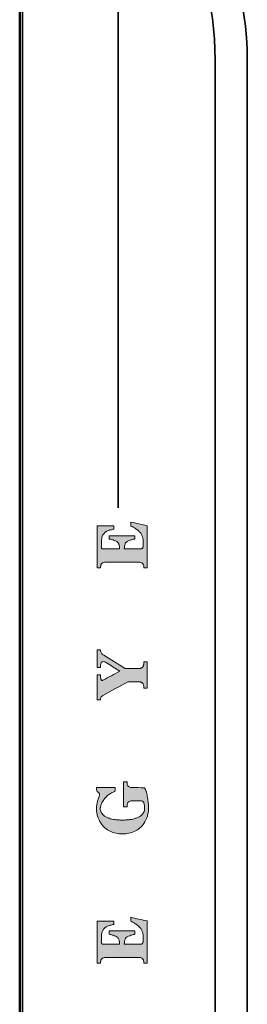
# Model space of a CAD drawing. Header units: inches. Extents: x 0 to 297, y 0 to 210.
# Tile 4 of 11: x 127 to 135, y 82 to 117. Entities that reach past the tile are written whole.
import ezdxf

# ---------------------------------------------------------------- set-up
doc = ezdxf.new("R2010")
doc.units = ezdxf.units.IN
doc.header["$MEASUREMENT"] = 0
doc.layers.add('图层 1', color=7, linetype='Continuous')

# ---------------------------------------------------------------- blocks, each defined once
blk = doc.blocks.new('block 3')
at = {"layer": '图层 1', "true_color": 0xc91f1d}
h = blk.add_hatch(color=22, dxfattribs=at)
h.dxf.hatch_style = 2
edge = h.paths.add_edge_path()
edge.add_spline(control_points=[(131.626, 98.571), (131.617, 98.565), (131.607, 98.561), (131.596, 98.558), (131.584, 98.556), (131.574, 98.555), (131.562, 98.554), (131.548, 98.553), (131.533, 98.552), (131.519, 98.552), (131.519, 98.552), (130.98, 98.552), (130.98, 98.552), (130.983, 98.58), (130.985, 98.608), (130.989, 98.636), (130.992, 98.657), (130.996, 98.679), (131.001, 98.699), (131.005, 98.715), (131.009, 98.731), (131.016, 98.745), (131.023, 98.759), (131.031, 98.772), (131.041, 98.783), (131.052, 98.795), (131.065, 98.805), (131.078, 98.814), (131.095, 98.825), (131.113, 98.834), (131.132, 98.842), (131.159, 98.853), (131.187, 98.863), (131.215, 98.872), (131.253, 98.883), (131.291, 98.894), (131.329, 98.904), (131.338, 98.906), (131.347, 98.908), (131.356, 98.91), (131.356, 98.91), (131.356, 99.024), (131.356, 99.024), (131.356, 99.024), (130.443, 99.024), (130.443, 99.024), (130.443, 99.024), (130.443, 98.91), (130.443, 98.91), (130.451, 98.908), (130.46, 98.906), (130.469, 98.904), (130.507, 98.894), (130.545, 98.883), (130.582, 98.872), (130.61, 98.863), (130.637, 98.853), (130.664, 98.842), (130.683, 98.834), (130.701, 98.826), (130.717, 98.814), (130.73, 98.805), (130.743, 98.795), (130.753, 98.784), (130.764, 98.772), (130.772, 98.759), (130.778, 98.745), (130.782, 98.738), (130.785, 98.73), (130.787, 98.723), (130.79, 98.715), (130.792, 98.707), (130.794, 98.699), (130.799, 98.679), (130.803, 98.657), (130.806, 98.636), (130.81, 98.608), (130.812, 98.58), (130.814, 98.552), (130.814, 98.552), (130.276, 98.552), (130.276, 98.552), (130.261, 98.552), (130.247, 98.553), (130.233, 98.554), (130.222, 98.554), (130.212, 98.555), (130.2, 98.557), (130.19, 98.559), (130.182, 98.563), (130.174, 98.571), (130.167, 98.58), (130.163, 98.588), (130.161, 98.599), (130.16, 98.608), (130.159, 98.617), (130.159, 98.626), (130.161, 98.698), (130.163, 98.771), (130.164, 98.843), (130.165, 98.873), (130.168, 98.904), (130.173, 98.934), (130.178, 98.96), (130.185, 98.985), (130.194, 99.009), (130.199, 99.02), (130.204, 99.031), (130.21, 99.041), (130.215, 99.051), (130.221, 99.061), (130.228, 99.071), (130.24, 99.089), (130.253, 99.106), (130.267, 99.121), (130.281, 99.135), (130.295, 99.148), (130.311, 99.158), (130.319, 99.164), (130.327, 99.169), (130.335, 99.173), (130.343, 99.178), (130.352, 99.183), (130.36, 99.187), (130.393, 99.204), (130.427, 99.216), (130.463, 99.225), (130.501, 99.235), (130.538, 99.244), (130.576, 99.254), (130.585, 99.256), (130.595, 99.258), (130.604, 99.26), (130.604, 99.26), (130.604, 99.375), (130.604, 99.375), (130.604, 99.375), (130.006, 99.375), (130.006, 99.375), (130.006, 99.375), (130.006, 97.873), (130.006, 97.873), (130.006, 97.873), (130.133, 97.873), (130.133, 97.873), (130.133, 97.873), (130.133, 97.909), (130.133, 97.909), (130.133, 97.934), (130.136, 97.96), (130.145, 97.983), (130.149, 97.993), (130.153, 98.002), (130.159, 98.011), (130.164, 98.02), (130.171, 98.028), (130.179, 98.035), (130.194, 98.049), (130.214, 98.061), (130.234, 98.068), (130.258, 98.077), (130.285, 98.079), (130.311, 98.079), (130.311, 98.079), (131.499, 98.079), (131.499, 98.079), (131.525, 98.079), (131.552, 98.077), (131.576, 98.068), (131.587, 98.064), (131.597, 98.059), (131.607, 98.054), (131.616, 98.048), (131.624, 98.042), (131.632, 98.035), (131.64, 98.027), (131.646, 98.02), (131.652, 98.01), (131.658, 98.001), (131.662, 97.992), (131.666, 97.982), (131.675, 97.959), (131.678, 97.934), (131.678, 97.909), (131.678, 97.909), (131.678, 97.873), (131.678, 97.873), (131.678, 97.873), (131.804, 97.873), (131.804, 97.873), (131.804, 97.873), (131.804, 99.383), (131.804, 99.383), (131.606, 99.426), (131.408, 99.469), (131.21, 99.512), (131.21, 99.466), (131.21, 99.421), (131.22, 99.371), (131.281, 99.341), (131.33, 99.314), (131.377, 99.284), (131.416, 99.258), (131.454, 99.231), (131.488, 99.199), (131.517, 99.172), (131.545, 99.143), (131.568, 99.11), (131.589, 99.08), (131.607, 99.046), (131.621, 99.011), (131.635, 98.975), (131.645, 98.936), (131.652, 98.897), (131.659, 98.853), (131.662, 98.807), (131.662, 98.762), (131.662, 98.743), (131.662, 98.725), (131.661, 98.705), (131.661, 98.692), (131.66, 98.679), (131.658, 98.665), (131.657, 98.652), (131.656, 98.639), (131.653, 98.626), (131.651, 98.616), (131.649, 98.607), (131.646, 98.597), (131.642, 98.586), (131.636, 98.578), (131.626, 98.571)], knot_values=[0, 0, 0, 0, 0.352778, 0.352778, 0.352778, 0.705556, 0.705556, 0.705556, 1.058333, 1.058333, 1.058333, 1.411111, 1.411111, 1.411111, 1.763889, 1.763889, 1.763889, 2.116667, 2.116667, 2.116667, 2.469444, 2.469444, 2.469444, 2.822222, 2.822222, 2.822222, 3.175, 3.175, 3.175, 3.527778, 3.527778, 3.527778, 3.880556, 3.880556, 3.880556, 4.233333, 4.233333, 4.233333, 4.586111, 4.586111, 4.586111, 4.938889, 4.938889, 4.938889, 5.291667, 5.291667, 5.291667, 5.644444, 5.644444, 5.644444, 5.997222, 5.997222, 5.997222, 6.35, 6.35, 6.35, 6.702778, 6.702778, 6.702778, 7.055556, 7.055556, 7.055556, 7.408333, 7.408333, 7.408333, 7.761111, 7.761111, 7.761111, 8.113889, 8.113889, 8.113889, 8.466667, 8.466667, 8.466667, 8.819444, 8.819444, 8.819444, 9.172222, 9.172222, 9.172222, 9.525, 9.525, 9.525, 9.877778, 9.877778, 9.877778, 10.230556, 10.230556, 10.230556, 10.583333, 10.583333, 10.583333, 10.936111, 10.936111, 10.936111, 11.288889, 11.288889, 11.288889, 11.641667, 11.641667, 11.641667, 11.994444, 11.994444, 11.994444, 12.347222, 12.347222, 12.347222, 12.7, 12.7, 12.7, 13.052778, 13.052778, 13.052778, 13.405556, 13.405556, 13.405556, 13.758333, 13.758333, 13.758333, 14.111111, 14.111111, 14.111111, 14.463889, 14.463889, 14.463889, 14.816667, 14.816667, 14.816667, 15.169444, 15.169444, 15.169444, 15.522222, 15.522222, 15.522222, 15.875, 15.875, 15.875, 16.227778, 16.227778, 16.227778, 16.580556, 16.580556, 16.580556, 16.933333, 16.933333, 16.933333, 17.286111, 17.286111, 17.286111, 17.638889, 17.638889, 17.638889, 17.991667, 17.991667, 17.991667, 18.344444, 18.344444, 18.344444, 18.697222, 18.697222, 18.697222, 19.05, 19.05, 19.05, 19.402778, 19.402778, 19.402778, 19.755556, 19.755556, 19.755556, 20.108333, 20.108333, 20.108333, 20.461111, 20.461111, 20.461111, 20.813889, 20.813889, 20.813889, 21.166667, 21.166667, 21.166667, 21.519444, 21.519444, 21.519444, 21.872222, 21.872222, 21.872222, 22.225, 22.225, 22.225, 22.577778, 22.577778, 22.577778, 22.930556, 22.930556, 22.930556, 23.283333, 23.283333, 23.283333, 23.636111, 23.636111, 23.636111, 23.988889, 23.988889, 23.988889, 24.341667, 24.341667, 24.341667, 24.694444, 24.694444, 24.694444, 25.047222, 25.047222, 25.047222, 25.4, 25.4, 25.4, 25.752778, 25.752778, 25.752778, 26.105556, 26.105556, 26.105556, 26.458333, 26.458333, 26.458333, 26.811111, 26.811111, 26.811111, 27.163889, 27.163889, 27.163889, 27.163889], degree=3, periodic=0)
edge.add_line((131.626, 98.571), (131.626, 98.571))
h = blk.add_hatch(color=22, dxfattribs=at)
h.dxf.hatch_style = 2
edge = h.paths.add_edge_path()
edge.add_spline(control_points=[(130.135, 93.967), (130.133, 93.985), (130.133, 94.005), (130.133, 94.024), (130.133, 94.024), (130.133, 94.059), (130.133, 94.059), (130.133, 94.059), (130.006, 94.059), (130.006, 94.059), (130.006, 94.059), (130.006, 93.161), (130.006, 93.161), (130.006, 93.161), (130.133, 93.161), (130.133, 93.161), (130.133, 93.161), (130.133, 93.197), (130.133, 93.197), (130.133, 93.209), (130.135, 93.22), (130.138, 93.232), (130.142, 93.243), (130.149, 93.254), (130.156, 93.264), (130.165, 93.277), (130.176, 93.287), (130.187, 93.298), (130.203, 93.309), (130.218, 93.32), (130.235, 93.329), (130.525, 93.488), (130.816, 93.646), (131.107, 93.804), (131.107, 93.804), (131.499, 93.804), (131.499, 93.804), (131.514, 93.804), (131.529, 93.803), (131.544, 93.801), (131.556, 93.799), (131.569, 93.797), (131.581, 93.792), (131.591, 93.788), (131.601, 93.783), (131.611, 93.778), (131.619, 93.772), (131.627, 93.766), (131.634, 93.758), (131.642, 93.75), (131.648, 93.742), (131.652, 93.733), (131.658, 93.722), (131.663, 93.711), (131.666, 93.7), (131.671, 93.687), (131.673, 93.673), (131.675, 93.659), (131.677, 93.643), (131.678, 93.626), (131.678, 93.61), (131.678, 93.61), (131.678, 93.574), (131.678, 93.574), (131.678, 93.574), (131.804, 93.574), (131.804, 93.574), (131.804, 93.574), (131.804, 94.515), (131.804, 94.515), (131.804, 94.515), (131.678, 94.515), (131.678, 94.515), (131.678, 94.515), (131.678, 94.479), (131.678, 94.479), (131.678, 94.462), (131.677, 94.446), (131.675, 94.429), (131.673, 94.415), (131.671, 94.401), (131.666, 94.387), (131.663, 94.376), (131.658, 94.365), (131.652, 94.354), (131.648, 94.345), (131.641, 94.336), (131.634, 94.328), (131.627, 94.32), (131.619, 94.314), (131.611, 94.308), (131.601, 94.302), (131.591, 94.297), (131.581, 94.293), (131.569, 94.289), (131.556, 94.286), (131.544, 94.284), (131.529, 94.282), (131.514, 94.281), (131.499, 94.281), (131.499, 94.281), (131.015, 94.281), (131.015, 94.281), (130.758, 94.438), (130.501, 94.594), (130.244, 94.752), (130.212, 94.769), (130.186, 94.794), (130.164, 94.828), (130.142, 94.863), (130.133, 94.892), (130.133, 94.915), (130.133, 94.915), (130.133, 94.951), (130.133, 94.951), (130.133, 94.951), (130.006, 94.951), (130.006, 94.951), (130.006, 94.951), (130.006, 94.319), (130.006, 94.319), (130.006, 94.319), (130.133, 94.319), (130.133, 94.319), (130.133, 94.319), (130.133, 94.355), (130.133, 94.355), (130.133, 94.37), (130.133, 94.385), (130.135, 94.4), (130.136, 94.413), (130.137, 94.425), (130.14, 94.438), (130.142, 94.448), (130.144, 94.459), (130.148, 94.468), (130.153, 94.484), (130.162, 94.497), (130.174, 94.508), (130.187, 94.52), (130.2, 94.525), (130.218, 94.525), (130.236, 94.525), (130.254, 94.521), (130.272, 94.516), (130.296, 94.508), (130.318, 94.497), (130.339, 94.484), (130.501, 94.384), (130.662, 94.284), (130.824, 94.185), (130.621, 94.077), (130.42, 93.969), (130.218, 93.861), (130.21, 93.858), (130.201, 93.855), (130.193, 93.853), (130.181, 93.851), (130.174, 93.853), (130.167, 93.861), (130.159, 93.87), (130.154, 93.877), (130.15, 93.887), (130.146, 93.899), (130.143, 93.91), (130.141, 93.921), (130.138, 93.936), (130.136, 93.951), (130.135, 93.967)], knot_values=[0, 0, 0, 0, 0.352778, 0.352778, 0.352778, 0.705556, 0.705556, 0.705556, 1.058333, 1.058333, 1.058333, 1.411111, 1.411111, 1.411111, 1.763889, 1.763889, 1.763889, 2.116667, 2.116667, 2.116667, 2.469444, 2.469444, 2.469444, 2.822222, 2.822222, 2.822222, 3.175, 3.175, 3.175, 3.527778, 3.527778, 3.527778, 3.880556, 3.880556, 3.880556, 4.233333, 4.233333, 4.233333, 4.586111, 4.586111, 4.586111, 4.938889, 4.938889, 4.938889, 5.291667, 5.291667, 5.291667, 5.644444, 5.644444, 5.644444, 5.997222, 5.997222, 5.997222, 6.35, 6.35, 6.35, 6.702778, 6.702778, 6.702778, 7.055556, 7.055556, 7.055556, 7.408333, 7.408333, 7.408333, 7.761111, 7.761111, 7.761111, 8.113889, 8.113889, 8.113889, 8.466667, 8.466667, 8.466667, 8.819444, 8.819444, 8.819444, 9.172222, 9.172222, 9.172222, 9.525, 9.525, 9.525, 9.877778, 9.877778, 9.877778, 10.230556, 10.230556, 10.230556, 10.583333, 10.583333, 10.583333, 10.936111, 10.936111, 10.936111, 11.288889, 11.288889, 11.288889, 11.641667, 11.641667, 11.641667, 11.994444, 11.994444, 11.994444, 12.347222, 12.347222, 12.347222, 12.7, 12.7, 12.7, 13.052778, 13.052778, 13.052778, 13.405556, 13.405556, 13.405556, 13.758333, 13.758333, 13.758333, 14.111111, 14.111111, 14.111111, 14.463889, 14.463889, 14.463889, 14.816667, 14.816667, 14.816667, 15.169444, 15.169444, 15.169444, 15.522222, 15.522222, 15.522222, 15.875, 15.875, 15.875, 16.227778, 16.227778, 16.227778, 16.580556, 16.580556, 16.580556, 16.933333, 16.933333, 16.933333, 17.286111, 17.286111, 17.286111, 17.638889, 17.638889, 17.638889, 17.991667, 17.991667, 17.991667, 18.344444, 18.344444, 18.344444, 18.697222, 18.697222, 18.697222, 19.05, 19.05, 19.05, 19.402778, 19.402778, 19.402778, 19.755556, 19.755556, 19.755556, 19.755556], degree=3, periodic=0)
edge.add_line((130.135, 93.967), (130.135, 93.967))
h = blk.add_hatch(color=22, dxfattribs=at)
h.dxf.hatch_style = 2
edge = h.paths.add_edge_path()
edge.add_spline(control_points=[(130.089, 89.816), (130.092, 89.808), (130.096, 89.765), (130.094, 89.752), (130.074, 89.69), (130.052, 89.62), (130.027, 89.542), (130.001, 89.46), (129.987, 89.372), (129.983, 89.28), (129.983, 89.235), (129.987, 89.189), (129.994, 89.145), (130.001, 89.099), (130.011, 89.054), (130.025, 89.01), (130.054, 88.917), (130.097, 88.828), (130.148, 88.746), (130.186, 88.686), (130.233, 88.633), (130.286, 88.588), (130.342, 88.54), (130.405, 88.501), (130.471, 88.47), (130.54, 88.437), (130.612, 88.412), (130.686, 88.396), (130.761, 88.379), (130.838, 88.371), (130.915, 88.371), (130.992, 88.371), (131.069, 88.379), (131.144, 88.396), (131.218, 88.412), (131.289, 88.437), (131.358, 88.47), (131.424, 88.501), (131.487, 88.54), (131.543, 88.588), (131.596, 88.633), (131.643, 88.686), (131.681, 88.745), (131.734, 88.828), (131.777, 88.917), (131.806, 89.01), (131.819, 89.054), (131.829, 89.099), (131.837, 89.145), (131.84, 89.167), (131.843, 89.189), (131.844, 89.212), (131.846, 89.235), (131.846, 89.257), (131.847, 89.279), (131.847, 89.327), (131.846, 89.375), (131.844, 89.422), (131.843, 89.458), (131.84, 89.494), (131.835, 89.529), (131.827, 89.593), (131.816, 89.657), (131.804, 89.72), (131.798, 89.752), (131.791, 89.784), (131.784, 89.816), (131.78, 89.834), (131.776, 89.852), (131.771, 89.869), (131.767, 89.885), (131.762, 89.901), (131.757, 89.916), (131.753, 89.929), (131.747, 89.942), (131.742, 89.956), (131.737, 89.966), (131.731, 89.978), (131.725, 89.988), (131.719, 89.998), (131.712, 90.006), (131.699, 90.019), (131.548, 90.025), (131.403, 90.025), (131.257, 90.025), (131.237, 90.025), (131.217, 90.027), (131.198, 90.031), (131.181, 90.035), (131.165, 90.041), (131.151, 90.05), (131.139, 90.057), (131.129, 90.065), (131.113, 90.083), (131.096, 90.106), (131.09, 90.121), (131.086, 90.136), (131.081, 90.156), (131.079, 90.176), (131.079, 90.195), (131.079, 90.195), (131.079, 90.231), (131.079, 90.231), (131.079, 90.231), (130.954, 90.231), (130.954, 90.231), (130.954, 90.231), (130.954, 89.341), (130.954, 89.341), (130.954, 89.341), (131.079, 89.341), (131.079, 89.341), (131.079, 89.341), (131.079, 89.376), (131.079, 89.376), (131.079, 89.397), (131.081, 89.416), (131.086, 89.436), (131.09, 89.452), (131.097, 89.468), (131.113, 89.491), (131.13, 89.51), (131.14, 89.519), (131.152, 89.526), (131.166, 89.535), (131.182, 89.541), (131.199, 89.545), (131.218, 89.55), (131.237, 89.552), (131.257, 89.552), (131.257, 89.552), (131.585, 89.552), (131.585, 89.552), (131.596, 89.552), (131.608, 89.551), (131.619, 89.547), (131.628, 89.544), (131.637, 89.539), (131.645, 89.533), (131.654, 89.527), (131.661, 89.518), (131.667, 89.509), (131.674, 89.497), (131.679, 89.484), (131.684, 89.471), (131.693, 89.443), (131.698, 89.414), (131.702, 89.385), (131.707, 89.351), (131.71, 89.315), (131.708, 89.279), (131.708, 89.255), (131.706, 89.231), (131.7, 89.208), (131.694, 89.184), (131.686, 89.162), (131.674, 89.139), (131.663, 89.117), (131.65, 89.096), (131.634, 89.078), (131.616, 89.057), (131.596, 89.039), (131.573, 89.022), (131.547, 89.003), (131.519, 88.986), (131.49, 88.972), (131.455, 88.955), (131.419, 88.941), (131.382, 88.928), (131.353, 88.917), (131.322, 88.909), (131.291, 88.901), (131.255, 88.893), (131.219, 88.887), (131.182, 88.882), (131.14, 88.877), (131.098, 88.873), (131.057, 88.871), (131.009, 88.868), (130.962, 88.867), (130.915, 88.867), (130.868, 88.867), (130.821, 88.868), (130.773, 88.871), (130.731, 88.873), (130.69, 88.877), (130.648, 88.882), (130.611, 88.887), (130.575, 88.893), (130.539, 88.901), (130.508, 88.909), (130.478, 88.917), (130.447, 88.928), (130.411, 88.941), (130.375, 88.955), (130.341, 88.972), (130.311, 88.986), (130.283, 89.003), (130.257, 89.022), (130.235, 89.039), (130.214, 89.057), (130.196, 89.078), (130.18, 89.096), (130.167, 89.117), (130.156, 89.139), (130.144, 89.161), (130.136, 89.184), (130.13, 89.208), (130.124, 89.231), (130.121, 89.255), (130.121, 89.279), (130.121, 89.293), (130.123, 89.307), (130.125, 89.32), (130.127, 89.336), (130.131, 89.352), (130.136, 89.367), (130.147, 89.405), (130.161, 89.443), (130.178, 89.479), (130.199, 89.521), (130.224, 89.561), (130.251, 89.599), (130.282, 89.641), (130.317, 89.68), (130.355, 89.716), (130.395, 89.754), (130.437, 89.788), (130.484, 89.816), (130.531, 89.845), (130.582, 89.867), (130.647, 89.889), (130.659, 89.938), (130.659, 89.983), (130.659, 90.029), (130.659, 90.029), (130.023, 90.029), (130.023, 90.029), (130.023, 90.029), (129.987, 90.029), (129.987, 90.029), (129.987, 89.985), (129.987, 89.941), (130.006, 89.885), (130.034, 89.868), (130.044, 89.865), (130.055, 89.86), (130.063, 89.857), (130.085, 89.824), (130.089, 89.816)], knot_values=[0, 0, 0, 0, 0.352778, 0.352778, 0.352778, 0.705556, 0.705556, 0.705556, 1.058333, 1.058333, 1.058333, 1.411111, 1.411111, 1.411111, 1.763889, 1.763889, 1.763889, 2.116667, 2.116667, 2.116667, 2.469444, 2.469444, 2.469444, 2.822222, 2.822222, 2.822222, 3.175, 3.175, 3.175, 3.527778, 3.527778, 3.527778, 3.880556, 3.880556, 3.880556, 4.233333, 4.233333, 4.233333, 4.586111, 4.586111, 4.586111, 4.938889, 4.938889, 4.938889, 5.291667, 5.291667, 5.291667, 5.644444, 5.644444, 5.644444, 5.997222, 5.997222, 5.997222, 6.35, 6.35, 6.35, 6.702778, 6.702778, 6.702778, 7.055556, 7.055556, 7.055556, 7.408333, 7.408333, 7.408333, 7.761111, 7.761111, 7.761111, 8.113889, 8.113889, 8.113889, 8.466667, 8.466667, 8.466667, 8.819444, 8.819444, 8.819444, 9.172222, 9.172222, 9.172222, 9.525, 9.525, 9.525, 9.877778, 9.877778, 9.877778, 10.230556, 10.230556, 10.230556, 10.583333, 10.583333, 10.583333, 10.936111, 10.936111, 10.936111, 11.288889, 11.288889, 11.288889, 11.641667, 11.641667, 11.641667, 11.994444, 11.994444, 11.994444, 12.347222, 12.347222, 12.347222, 12.7, 12.7, 12.7, 13.052778, 13.052778, 13.052778, 13.405556, 13.405556, 13.405556, 13.758333, 13.758333, 13.758333, 14.111111, 14.111111, 14.111111, 14.463889, 14.463889, 14.463889, 14.816667, 14.816667, 14.816667, 15.169444, 15.169444, 15.169444, 15.522222, 15.522222, 15.522222, 15.875, 15.875, 15.875, 16.227778, 16.227778, 16.227778, 16.580556, 16.580556, 16.580556, 16.933333, 16.933333, 16.933333, 17.286111, 17.286111, 17.286111, 17.638889, 17.638889, 17.638889, 17.991667, 17.991667, 17.991667, 18.344444, 18.344444, 18.344444, 18.697222, 18.697222, 18.697222, 19.05, 19.05, 19.05, 19.402778, 19.402778, 19.402778, 19.755556, 19.755556, 19.755556, 20.108333, 20.108333, 20.108333, 20.461111, 20.461111, 20.461111, 20.813889, 20.813889, 20.813889, 21.166667, 21.166667, 21.166667, 21.519444, 21.519444, 21.519444, 21.872222, 21.872222, 21.872222, 22.225, 22.225, 22.225, 22.577778, 22.577778, 22.577778, 22.930556, 22.930556, 22.930556, 23.283333, 23.283333, 23.283333, 23.636111, 23.636111, 23.636111, 23.988889, 23.988889, 23.988889, 24.341667, 24.341667, 24.341667, 24.694444, 24.694444, 24.694444, 25.047222, 25.047222, 25.047222, 25.4, 25.4, 25.4, 25.752778, 25.752778, 25.752778, 26.105556, 26.105556, 26.105556, 26.458333, 26.458333, 26.458333, 26.811111, 26.811111, 26.811111, 27.163889, 27.163889, 27.163889, 27.516667, 27.516667, 27.516667, 27.869444, 27.869444, 27.869444, 28.222222, 28.222222, 28.222222, 28.575, 28.575, 28.575, 28.927778, 28.927778, 28.927778, 29.280556, 29.280556, 29.280556, 29.280556], degree=3, periodic=0)
edge.add_line((130.089, 89.816), (130.089, 89.816))
h = blk.add_hatch(color=22, dxfattribs=at)
h.dxf.hatch_style = 2
edge = h.paths.add_edge_path()
edge.add_spline(control_points=[(131.626, 84.45), (131.617, 84.443), (131.607, 84.439), (131.596, 84.437), (131.584, 84.434), (131.573, 84.433), (131.562, 84.432), (131.548, 84.431), (131.533, 84.431), (131.519, 84.431), (131.519, 84.431), (130.981, 84.431), (130.981, 84.431), (130.982, 84.459), (130.985, 84.486), (130.989, 84.514), (130.992, 84.536), (130.995, 84.557), (131.001, 84.578), (131.005, 84.594), (131.009, 84.609), (131.017, 84.624), (131.023, 84.637), (131.031, 84.65), (131.042, 84.662), (131.052, 84.674), (131.065, 84.684), (131.078, 84.693), (131.095, 84.704), (131.113, 84.712), (131.132, 84.72), (131.16, 84.731), (131.187, 84.741), (131.216, 84.75), (131.253, 84.762), (131.291, 84.772), (131.329, 84.782), (131.338, 84.784), (131.347, 84.787), (131.356, 84.789), (131.356, 84.789), (131.356, 84.903), (131.356, 84.903), (131.356, 84.903), (130.443, 84.903), (130.443, 84.903), (130.443, 84.903), (130.443, 84.789), (130.443, 84.789), (130.451, 84.787), (130.461, 84.784), (130.47, 84.782), (130.507, 84.772), (130.545, 84.762), (130.582, 84.75), (130.61, 84.741), (130.637, 84.731), (130.664, 84.72), (130.675, 84.716), (130.685, 84.711), (130.694, 84.707), (130.702, 84.702), (130.71, 84.698), (130.717, 84.693), (130.731, 84.684), (130.743, 84.674), (130.753, 84.662), (130.764, 84.65), (130.772, 84.637), (130.779, 84.624), (130.786, 84.609), (130.79, 84.594), (130.794, 84.578), (130.799, 84.557), (130.803, 84.536), (130.806, 84.514), (130.81, 84.486), (130.812, 84.459), (130.814, 84.431), (130.814, 84.431), (130.276, 84.431), (130.276, 84.431), (130.261, 84.431), (130.247, 84.431), (130.233, 84.432), (130.222, 84.433), (130.211, 84.434), (130.201, 84.436), (130.19, 84.438), (130.182, 84.442), (130.174, 84.45), (130.166, 84.458), (130.163, 84.467), (130.161, 84.477), (130.16, 84.486), (130.159, 84.495), (130.159, 84.504), (130.161, 84.577), (130.163, 84.649), (130.164, 84.722), (130.165, 84.759), (130.169, 84.797), (130.178, 84.833), (130.185, 84.864), (130.195, 84.894), (130.21, 84.921), (130.217, 84.934), (130.225, 84.946), (130.234, 84.958), (130.242, 84.969), (130.25, 84.98), (130.259, 84.99), (130.275, 85.008), (130.294, 85.025), (130.329, 85.048), (130.355, 85.063), (130.366, 85.068), (130.377, 85.074), (130.397, 85.083), (130.419, 85.091), (130.441, 85.098), (130.463, 85.105), (130.485, 85.109), (130.507, 85.115), (130.53, 85.12), (130.553, 85.126), (130.576, 85.132), (130.585, 85.134), (130.594, 85.137), (130.604, 85.139), (130.604, 85.139), (130.604, 85.254), (130.604, 85.254), (130.604, 85.254), (130.006, 85.254), (130.006, 85.254), (130.006, 85.254), (130.006, 83.752), (130.006, 83.752), (130.006, 83.752), (130.133, 83.752), (130.133, 83.752), (130.133, 83.752), (130.133, 83.787), (130.133, 83.787), (130.133, 83.812), (130.136, 83.838), (130.145, 83.861), (130.148, 83.871), (130.153, 83.881), (130.159, 83.889), (130.164, 83.898), (130.171, 83.906), (130.179, 83.914), (130.194, 83.928), (130.214, 83.94), (130.234, 83.946), (130.259, 83.956), (130.285, 83.958), (130.311, 83.958), (130.311, 83.958), (131.499, 83.958), (131.499, 83.958), (131.519, 83.958), (131.54, 83.957), (131.559, 83.951), (131.576, 83.948), (131.592, 83.941), (131.606, 83.933), (131.625, 83.921), (131.64, 83.906), (131.652, 83.889), (131.661, 83.875), (131.667, 83.86), (131.671, 83.844), (131.676, 83.826), (131.678, 83.806), (131.678, 83.787), (131.678, 83.787), (131.678, 83.752), (131.678, 83.752), (131.678, 83.752), (131.804, 83.752), (131.804, 83.752), (131.804, 83.752), (131.804, 85.262), (131.804, 85.262), (131.606, 85.305), (131.408, 85.348), (131.21, 85.391), (131.21, 85.345), (131.21, 85.3), (131.22, 85.249), (131.281, 85.22), (131.33, 85.192), (131.376, 85.162), (131.416, 85.137), (131.454, 85.109), (131.488, 85.078), (131.517, 85.051), (131.544, 85.021), (131.567, 84.988), (131.589, 84.958), (131.607, 84.925), (131.621, 84.89), (131.635, 84.854), (131.645, 84.815), (131.652, 84.776), (131.659, 84.731), (131.662, 84.686), (131.662, 84.64), (131.662, 84.622), (131.662, 84.603), (131.661, 84.584), (131.661, 84.57), (131.66, 84.557), (131.659, 84.544), (131.657, 84.531), (131.656, 84.517), (131.653, 84.504), (131.651, 84.494), (131.649, 84.485), (131.646, 84.475), (131.641, 84.464), (131.635, 84.457), (131.626, 84.45)], knot_values=[0, 0, 0, 0, 0.352778, 0.352778, 0.352778, 0.705556, 0.705556, 0.705556, 1.058333, 1.058333, 1.058333, 1.411111, 1.411111, 1.411111, 1.763889, 1.763889, 1.763889, 2.116667, 2.116667, 2.116667, 2.469444, 2.469444, 2.469444, 2.822222, 2.822222, 2.822222, 3.175, 3.175, 3.175, 3.527778, 3.527778, 3.527778, 3.880556, 3.880556, 3.880556, 4.233333, 4.233333, 4.233333, 4.586111, 4.586111, 4.586111, 4.938889, 4.938889, 4.938889, 5.291667, 5.291667, 5.291667, 5.644444, 5.644444, 5.644444, 5.997222, 5.997222, 5.997222, 6.35, 6.35, 6.35, 6.702778, 6.702778, 6.702778, 7.055556, 7.055556, 7.055556, 7.408333, 7.408333, 7.408333, 7.761111, 7.761111, 7.761111, 8.113889, 8.113889, 8.113889, 8.466667, 8.466667, 8.466667, 8.819444, 8.819444, 8.819444, 9.172222, 9.172222, 9.172222, 9.525, 9.525, 9.525, 9.877778, 9.877778, 9.877778, 10.230556, 10.230556, 10.230556, 10.583333, 10.583333, 10.583333, 10.936111, 10.936111, 10.936111, 11.288889, 11.288889, 11.288889, 11.641667, 11.641667, 11.641667, 11.994444, 11.994444, 11.994444, 12.347222, 12.347222, 12.347222, 12.7, 12.7, 12.7, 13.052778, 13.052778, 13.052778, 13.405556, 13.405556, 13.405556, 13.758333, 13.758333, 13.758333, 14.111111, 14.111111, 14.111111, 14.463889, 14.463889, 14.463889, 14.816667, 14.816667, 14.816667, 15.169444, 15.169444, 15.169444, 15.522222, 15.522222, 15.522222, 15.875, 15.875, 15.875, 16.227778, 16.227778, 16.227778, 16.580556, 16.580556, 16.580556, 16.933333, 16.933333, 16.933333, 17.286111, 17.286111, 17.286111, 17.638889, 17.638889, 17.638889, 17.991667, 17.991667, 17.991667, 18.344444, 18.344444, 18.344444, 18.697222, 18.697222, 18.697222, 19.05, 19.05, 19.05, 19.402778, 19.402778, 19.402778, 19.755556, 19.755556, 19.755556, 20.108333, 20.108333, 20.108333, 20.461111, 20.461111, 20.461111, 20.813889, 20.813889, 20.813889, 21.166667, 21.166667, 21.166667, 21.519444, 21.519444, 21.519444, 21.872222, 21.872222, 21.872222, 22.225, 22.225, 22.225, 22.577778, 22.577778, 22.577778, 22.930556, 22.930556, 22.930556, 23.283333, 23.283333, 23.283333, 23.636111, 23.636111, 23.636111, 23.988889, 23.988889, 23.988889, 24.341667, 24.341667, 24.341667, 24.694444, 24.694444, 24.694444, 25.047222, 25.047222, 25.047222, 25.4, 25.4, 25.4, 25.752778, 25.752778, 25.752778, 26.105556, 26.105556, 26.105556, 26.458333, 26.458333, 26.458333, 26.458333], degree=3, periodic=0)
edge.add_line((131.626, 84.45), (131.626, 84.45))
at = {"layer": '图层 1', "color": 250, "lineweight": 35, "true_color": 0x231815}
for points in [[(127.237, 33.6), (127.237, 132.585)], [(127.334, 129.434), (127.334, 36.751)], [(134.23, 50.178), (134.23, 116.007)], [(135.384, 116.007), (135.384, 50.178)]]:
    blk.add_lwpolyline(points, dxfattribs=at)
for points in [[(133.531, 122.164), (134.74, 120.338), (135.384, 118.197), (135.384, 116.007)], [(134.23, 116.007), (134.23, 118.088), (133.717, 119.791), (132.569, 121.526)]]:
    blk.add_open_spline(points, degree=3, dxfattribs=at)
at = {"layer": '图层 1', "lineweight": 0}
for points, knots in [([(131.626, 98.571), (131.617, 98.565), (131.607, 98.561), (131.596, 98.558), (131.584, 98.556), (131.574, 98.555), (131.562, 98.554), (131.548, 98.553), (131.533, 98.552), (131.519, 98.552), (131.519, 98.552), (130.98, 98.552), (130.98, 98.552), (130.983, 98.58), (130.985, 98.608), (130.989, 98.636), (130.992, 98.657), (130.996, 98.679), (131.001, 98.699), (131.005, 98.715), (131.009, 98.731), (131.016, 98.745), (131.023, 98.759), (131.031, 98.772), (131.041, 98.783), (131.052, 98.795), (131.065, 98.805), (131.078, 98.814), (131.095, 98.825), (131.113, 98.834), (131.132, 98.842), (131.159, 98.853), (131.187, 98.863), (131.215, 98.872), (131.253, 98.883), (131.291, 98.894), (131.329, 98.904), (131.338, 98.906), (131.347, 98.908), (131.356, 98.91), (131.356, 98.91), (131.356, 99.024), (131.356, 99.024), (131.356, 99.024), (130.443, 99.024), (130.443, 99.024), (130.443, 99.024), (130.443, 98.91), (130.443, 98.91), (130.451, 98.908), (130.46, 98.906), (130.469, 98.904), (130.507, 98.894), (130.545, 98.883), (130.582, 98.872), (130.61, 98.863), (130.637, 98.853), (130.664, 98.842), (130.683, 98.834), (130.701, 98.826), (130.717, 98.814), (130.73, 98.805), (130.743, 98.795), (130.753, 98.784), (130.764, 98.772), (130.772, 98.759), (130.778, 98.745), (130.782, 98.738), (130.785, 98.73), (130.787, 98.723), (130.79, 98.715), (130.792, 98.707), (130.794, 98.699), (130.799, 98.679), (130.803, 98.657), (130.806, 98.636), (130.81, 98.608), (130.812, 98.58), (130.814, 98.552), (130.814, 98.552), (130.276, 98.552), (130.276, 98.552), (130.261, 98.552), (130.247, 98.553), (130.233, 98.554), (130.222, 98.554), (130.212, 98.555), (130.2, 98.557), (130.19, 98.559), (130.182, 98.563), (130.174, 98.571), (130.167, 98.58), (130.163, 98.588), (130.161, 98.599), (130.16, 98.608), (130.159, 98.617), (130.159, 98.626), (130.161, 98.698), (130.163, 98.771), (130.164, 98.843), (130.165, 98.873), (130.168, 98.904), (130.173, 98.934), (130.178, 98.96), (130.185, 98.985), (130.194, 99.009), (130.199, 99.02), (130.204, 99.031), (130.21, 99.041), (130.215, 99.051), (130.221, 99.061), (130.228, 99.071), (130.24, 99.089), (130.253, 99.106), (130.267, 99.121), (130.281, 99.135), (130.295, 99.148), (130.311, 99.158), (130.319, 99.164), (130.327, 99.169), (130.335, 99.173), (130.343, 99.178), (130.352, 99.183), (130.36, 99.187), (130.393, 99.204), (130.427, 99.216), (130.463, 99.225), (130.501, 99.235), (130.538, 99.244), (130.576, 99.254), (130.585, 99.256), (130.595, 99.258), (130.604, 99.26), (130.604, 99.26), (130.604, 99.375), (130.604, 99.375), (130.604, 99.375), (130.006, 99.375), (130.006, 99.375), (130.006, 99.375), (130.006, 97.873), (130.006, 97.873), (130.006, 97.873), (130.133, 97.873), (130.133, 97.873), (130.133, 97.873), (130.133, 97.909), (130.133, 97.909), (130.133, 97.934), (130.136, 97.96), (130.145, 97.983), (130.149, 97.993), (130.153, 98.002), (130.159, 98.011), (130.164, 98.02), (130.171, 98.028), (130.179, 98.035), (130.194, 98.049), (130.214, 98.061), (130.234, 98.068), (130.258, 98.077), (130.285, 98.079), (130.311, 98.079), (130.311, 98.079), (131.499, 98.079), (131.499, 98.079), (131.525, 98.079), (131.552, 98.077), (131.576, 98.068), (131.587, 98.064), (131.597, 98.059), (131.607, 98.054), (131.616, 98.048), (131.624, 98.042), (131.632, 98.035), (131.64, 98.027), (131.646, 98.02), (131.652, 98.01), (131.658, 98.001), (131.662, 97.992), (131.666, 97.982), (131.675, 97.959), (131.678, 97.934), (131.678, 97.909), (131.678, 97.909), (131.678, 97.873), (131.678, 97.873), (131.678, 97.873), (131.804, 97.873), (131.804, 97.873), (131.804, 97.873), (131.804, 99.383), (131.804, 99.383), (131.606, 99.426), (131.408, 99.469), (131.21, 99.512), (131.21, 99.466), (131.21, 99.421), (131.22, 99.371), (131.281, 99.341), (131.33, 99.314), (131.377, 99.284), (131.416, 99.258), (131.454, 99.231), (131.488, 99.199), (131.517, 99.172), (131.545, 99.143), (131.568, 99.11), (131.589, 99.08), (131.607, 99.046), (131.621, 99.011), (131.635, 98.975), (131.645, 98.936), (131.652, 98.897), (131.659, 98.853), (131.662, 98.807), (131.662, 98.762), (131.662, 98.743), (131.662, 98.725), (131.661, 98.705), (131.661, 98.692), (131.66, 98.679), (131.658, 98.665), (131.657, 98.652), (131.656, 98.639), (131.653, 98.626), (131.651, 98.616), (131.649, 98.607), (131.646, 98.597), (131.642, 98.586), (131.636, 98.578), (131.626, 98.571)], [0, 0, 0, 0, 1, 1, 1, 2, 2, 2, 3, 3, 3, 4, 4, 4, 5, 5, 5, 6, 6, 6, 7, 7, 7, 8, 8, 8, 9, 9, 9, 10, 10, 10, 11, 11, 11, 12, 12, 12, 13, 13, 13, 14, 14, 14, 15, 15, 15, 16, 16, 16, 17, 17, 17, 18, 18, 18, 19, 19, 19, 20, 20, 20, 21, 21, 21, 22, 22, 22, 23, 23, 23, 24, 24, 24, 25, 25, 25, 26, 26, 26, 27, 27, 27, 28, 28, 28, 29, 29, 29, 30, 30, 30, 31, 31, 31, 32, 32, 32, 33, 33, 33, 34, 34, 34, 35, 35, 35, 36, 36, 36, 37, 37, 37, 38, 38, 38, 39, 39, 39, 40, 40, 40, 41, 41, 41, 42, 42, 42, 43, 43, 43, 44, 44, 44, 45, 45, 45, 46, 46, 46, 47, 47, 47, 48, 48, 48, 49, 49, 49, 50, 50, 50, 51, 51, 51, 52, 52, 52, 53, 53, 53, 54, 54, 54, 55, 55, 55, 56, 56, 56, 57, 57, 57, 58, 58, 58, 59, 59, 59, 60, 60, 60, 61, 61, 61, 62, 62, 62, 63, 63, 63, 64, 64, 64, 65, 65, 65, 66, 66, 66, 67, 67, 67, 68, 68, 68, 69, 69, 69, 70, 70, 70, 71, 71, 71, 72, 72, 72, 73, 73, 73, 74, 74, 74, 75, 75, 75, 76, 76, 76, 77, 77, 77, 77]), ([(130.135, 93.967), (130.133, 93.985), (130.133, 94.005), (130.133, 94.024), (130.133, 94.024), (130.133, 94.059), (130.133, 94.059), (130.133, 94.059), (130.006, 94.059), (130.006, 94.059), (130.006, 94.059), (130.006, 93.161), (130.006, 93.161), (130.006, 93.161), (130.133, 93.161), (130.133, 93.161), (130.133, 93.161), (130.133, 93.197), (130.133, 93.197), (130.133, 93.209), (130.135, 93.22), (130.138, 93.232), (130.142, 93.243), (130.149, 93.254), (130.156, 93.264), (130.165, 93.277), (130.176, 93.287), (130.187, 93.298), (130.203, 93.309), (130.218, 93.32), (130.235, 93.329), (130.525, 93.488), (130.816, 93.646), (131.107, 93.804), (131.107, 93.804), (131.499, 93.804), (131.499, 93.804), (131.514, 93.804), (131.529, 93.803), (131.544, 93.801), (131.556, 93.799), (131.569, 93.797), (131.581, 93.792), (131.591, 93.788), (131.601, 93.783), (131.611, 93.778), (131.619, 93.772), (131.627, 93.766), (131.634, 93.758), (131.642, 93.75), (131.648, 93.742), (131.652, 93.733), (131.658, 93.722), (131.663, 93.711), (131.666, 93.7), (131.671, 93.687), (131.673, 93.673), (131.675, 93.659), (131.677, 93.643), (131.678, 93.626), (131.678, 93.61), (131.678, 93.61), (131.678, 93.574), (131.678, 93.574), (131.678, 93.574), (131.804, 93.574), (131.804, 93.574), (131.804, 93.574), (131.804, 94.515), (131.804, 94.515), (131.804, 94.515), (131.678, 94.515), (131.678, 94.515), (131.678, 94.515), (131.678, 94.479), (131.678, 94.479), (131.678, 94.462), (131.677, 94.446), (131.675, 94.429), (131.673, 94.415), (131.671, 94.401), (131.666, 94.387), (131.663, 94.376), (131.658, 94.365), (131.652, 94.354), (131.648, 94.345), (131.641, 94.336), (131.634, 94.328), (131.627, 94.32), (131.619, 94.314), (131.611, 94.308), (131.601, 94.302), (131.591, 94.297), (131.581, 94.293), (131.569, 94.289), (131.556, 94.286), (131.544, 94.284), (131.529, 94.282), (131.514, 94.281), (131.499, 94.281), (131.499, 94.281), (131.015, 94.281), (131.015, 94.281), (130.758, 94.438), (130.501, 94.594), (130.244, 94.752), (130.212, 94.769), (130.186, 94.794), (130.164, 94.828), (130.142, 94.863), (130.133, 94.892), (130.133, 94.915), (130.133, 94.915), (130.133, 94.951), (130.133, 94.951), (130.133, 94.951), (130.006, 94.951), (130.006, 94.951), (130.006, 94.951), (130.006, 94.319), (130.006, 94.319), (130.006, 94.319), (130.133, 94.319), (130.133, 94.319), (130.133, 94.319), (130.133, 94.355), (130.133, 94.355), (130.133, 94.37), (130.133, 94.385), (130.135, 94.4), (130.136, 94.413), (130.137, 94.425), (130.14, 94.438), (130.142, 94.448), (130.144, 94.459), (130.148, 94.468), (130.153, 94.484), (130.162, 94.497), (130.174, 94.508), (130.187, 94.52), (130.2, 94.525), (130.218, 94.525), (130.236, 94.525), (130.254, 94.521), (130.272, 94.516), (130.296, 94.508), (130.318, 94.497), (130.339, 94.484), (130.501, 94.384), (130.662, 94.284), (130.824, 94.185), (130.621, 94.077), (130.42, 93.969), (130.218, 93.861), (130.21, 93.858), (130.201, 93.855), (130.193, 93.853), (130.181, 93.851), (130.174, 93.853), (130.167, 93.861), (130.159, 93.87), (130.154, 93.877), (130.15, 93.887), (130.146, 93.899), (130.143, 93.91), (130.141, 93.921), (130.138, 93.936), (130.136, 93.951), (130.135, 93.967)], [0, 0, 0, 0, 1, 1, 1, 2, 2, 2, 3, 3, 3, 4, 4, 4, 5, 5, 5, 6, 6, 6, 7, 7, 7, 8, 8, 8, 9, 9, 9, 10, 10, 10, 11, 11, 11, 12, 12, 12, 13, 13, 13, 14, 14, 14, 15, 15, 15, 16, 16, 16, 17, 17, 17, 18, 18, 18, 19, 19, 19, 20, 20, 20, 21, 21, 21, 22, 22, 22, 23, 23, 23, 24, 24, 24, 25, 25, 25, 26, 26, 26, 27, 27, 27, 28, 28, 28, 29, 29, 29, 30, 30, 30, 31, 31, 31, 32, 32, 32, 33, 33, 33, 34, 34, 34, 35, 35, 35, 36, 36, 36, 37, 37, 37, 38, 38, 38, 39, 39, 39, 40, 40, 40, 41, 41, 41, 42, 42, 42, 43, 43, 43, 44, 44, 44, 45, 45, 45, 46, 46, 46, 47, 47, 47, 48, 48, 48, 49, 49, 49, 50, 50, 50, 51, 51, 51, 52, 52, 52, 53, 53, 53, 54, 54, 54, 55, 55, 55, 56, 56, 56, 56]), ([(130.089, 89.816), (130.092, 89.808), (130.096, 89.765), (130.094, 89.752), (130.074, 89.69), (130.052, 89.62), (130.027, 89.542), (130.001, 89.46), (129.987, 89.372), (129.983, 89.28), (129.983, 89.235), (129.987, 89.189), (129.994, 89.145), (130.001, 89.099), (130.011, 89.054), (130.025, 89.01), (130.054, 88.917), (130.097, 88.828), (130.148, 88.746), (130.186, 88.686), (130.233, 88.633), (130.286, 88.588), (130.342, 88.54), (130.405, 88.501), (130.471, 88.47), (130.54, 88.437), (130.612, 88.412), (130.686, 88.396), (130.761, 88.379), (130.838, 88.371), (130.915, 88.371), (130.992, 88.371), (131.069, 88.379), (131.144, 88.396), (131.218, 88.412), (131.289, 88.437), (131.358, 88.47), (131.424, 88.501), (131.487, 88.54), (131.543, 88.588), (131.596, 88.633), (131.643, 88.686), (131.681, 88.745), (131.734, 88.828), (131.777, 88.917), (131.806, 89.01), (131.819, 89.054), (131.829, 89.099), (131.837, 89.145), (131.84, 89.167), (131.843, 89.189), (131.844, 89.212), (131.846, 89.235), (131.846, 89.257), (131.847, 89.279), (131.847, 89.327), (131.846, 89.375), (131.844, 89.422), (131.843, 89.458), (131.84, 89.494), (131.835, 89.529), (131.827, 89.593), (131.816, 89.657), (131.804, 89.72), (131.798, 89.752), (131.791, 89.784), (131.784, 89.816), (131.78, 89.834), (131.776, 89.852), (131.771, 89.869), (131.767, 89.885), (131.762, 89.901), (131.757, 89.916), (131.753, 89.929), (131.747, 89.942), (131.742, 89.956), (131.737, 89.966), (131.731, 89.978), (131.725, 89.988), (131.719, 89.998), (131.712, 90.006), (131.699, 90.019), (131.548, 90.025), (131.403, 90.025), (131.257, 90.025), (131.237, 90.025), (131.217, 90.027), (131.198, 90.031), (131.181, 90.035), (131.165, 90.041), (131.151, 90.05), (131.139, 90.057), (131.129, 90.065), (131.113, 90.083), (131.096, 90.106), (131.09, 90.121), (131.086, 90.136), (131.081, 90.156), (131.079, 90.176), (131.079, 90.195), (131.079, 90.195), (131.079, 90.231), (131.079, 90.231), (131.079, 90.231), (130.954, 90.231), (130.954, 90.231), (130.954, 90.231), (130.954, 89.341), (130.954, 89.341), (130.954, 89.341), (131.079, 89.341), (131.079, 89.341), (131.079, 89.341), (131.079, 89.376), (131.079, 89.376), (131.079, 89.397), (131.081, 89.416), (131.086, 89.436), (131.09, 89.452), (131.097, 89.468), (131.113, 89.491), (131.13, 89.51), (131.14, 89.519), (131.152, 89.526), (131.166, 89.535), (131.182, 89.541), (131.199, 89.545), (131.218, 89.55), (131.237, 89.552), (131.257, 89.552), (131.257, 89.552), (131.585, 89.552), (131.585, 89.552), (131.596, 89.552), (131.608, 89.551), (131.619, 89.547), (131.628, 89.544), (131.637, 89.539), (131.645, 89.533), (131.654, 89.527), (131.661, 89.518), (131.667, 89.509), (131.674, 89.497), (131.679, 89.484), (131.684, 89.471), (131.693, 89.443), (131.698, 89.414), (131.702, 89.385), (131.707, 89.351), (131.71, 89.315), (131.708, 89.279), (131.708, 89.255), (131.706, 89.231), (131.7, 89.208), (131.694, 89.184), (131.686, 89.162), (131.674, 89.139), (131.663, 89.117), (131.65, 89.096), (131.634, 89.078), (131.616, 89.057), (131.596, 89.039), (131.573, 89.022), (131.547, 89.003), (131.519, 88.986), (131.49, 88.972), (131.455, 88.955), (131.419, 88.941), (131.382, 88.928), (131.353, 88.917), (131.322, 88.909), (131.291, 88.901), (131.255, 88.893), (131.219, 88.887), (131.182, 88.882), (131.14, 88.877), (131.098, 88.873), (131.057, 88.871), (131.009, 88.868), (130.962, 88.867), (130.915, 88.867), (130.868, 88.867), (130.821, 88.868), (130.773, 88.871), (130.731, 88.873), (130.69, 88.877), (130.648, 88.882), (130.611, 88.887), (130.575, 88.893), (130.539, 88.901), (130.508, 88.909), (130.478, 88.917), (130.447, 88.928), (130.411, 88.941), (130.375, 88.955), (130.341, 88.972), (130.311, 88.986), (130.283, 89.003), (130.257, 89.022), (130.235, 89.039), (130.214, 89.057), (130.196, 89.078), (130.18, 89.096), (130.167, 89.117), (130.156, 89.139), (130.144, 89.161), (130.136, 89.184), (130.13, 89.208), (130.124, 89.231), (130.121, 89.255), (130.121, 89.279), (130.121, 89.293), (130.123, 89.307), (130.125, 89.32), (130.127, 89.336), (130.131, 89.352), (130.136, 89.367), (130.147, 89.405), (130.161, 89.443), (130.178, 89.479), (130.199, 89.521), (130.224, 89.561), (130.251, 89.599), (130.282, 89.641), (130.317, 89.68), (130.355, 89.716), (130.395, 89.754), (130.437, 89.788), (130.484, 89.816), (130.531, 89.845), (130.582, 89.867), (130.647, 89.889), (130.659, 89.938), (130.659, 89.983), (130.659, 90.029), (130.659, 90.029), (130.023, 90.029), (130.023, 90.029), (130.023, 90.029), (129.987, 90.029), (129.987, 90.029), (129.987, 89.985), (129.987, 89.941), (130.006, 89.885), (130.034, 89.868), (130.044, 89.865), (130.055, 89.86), (130.063, 89.857), (130.085, 89.824), (130.089, 89.816)], [0, 0, 0, 0, 1, 1, 1, 2, 2, 2, 3, 3, 3, 4, 4, 4, 5, 5, 5, 6, 6, 6, 7, 7, 7, 8, 8, 8, 9, 9, 9, 10, 10, 10, 11, 11, 11, 12, 12, 12, 13, 13, 13, 14, 14, 14, 15, 15, 15, 16, 16, 16, 17, 17, 17, 18, 18, 18, 19, 19, 19, 20, 20, 20, 21, 21, 21, 22, 22, 22, 23, 23, 23, 24, 24, 24, 25, 25, 25, 26, 26, 26, 27, 27, 27, 28, 28, 28, 29, 29, 29, 30, 30, 30, 31, 31, 31, 32, 32, 32, 33, 33, 33, 34, 34, 34, 35, 35, 35, 36, 36, 36, 37, 37, 37, 38, 38, 38, 39, 39, 39, 40, 40, 40, 41, 41, 41, 42, 42, 42, 43, 43, 43, 44, 44, 44, 45, 45, 45, 46, 46, 46, 47, 47, 47, 48, 48, 48, 49, 49, 49, 50, 50, 50, 51, 51, 51, 52, 52, 52, 53, 53, 53, 54, 54, 54, 55, 55, 55, 56, 56, 56, 57, 57, 57, 58, 58, 58, 59, 59, 59, 60, 60, 60, 61, 61, 61, 62, 62, 62, 63, 63, 63, 64, 64, 64, 65, 65, 65, 66, 66, 66, 67, 67, 67, 68, 68, 68, 69, 69, 69, 70, 70, 70, 71, 71, 71, 72, 72, 72, 73, 73, 73, 74, 74, 74, 75, 75, 75, 76, 76, 76, 77, 77, 77, 78, 78, 78, 79, 79, 79, 80, 80, 80, 81, 81, 81, 82, 82, 82, 83, 83, 83, 83]), ([(131.626, 84.45), (131.617, 84.443), (131.607, 84.439), (131.596, 84.437), (131.584, 84.434), (131.573, 84.433), (131.562, 84.432), (131.548, 84.431), (131.533, 84.431), (131.519, 84.431), (131.519, 84.431), (130.981, 84.431), (130.981, 84.431), (130.982, 84.459), (130.985, 84.486), (130.989, 84.514), (130.992, 84.536), (130.995, 84.557), (131.001, 84.578), (131.005, 84.594), (131.009, 84.609), (131.017, 84.624), (131.023, 84.637), (131.031, 84.65), (131.042, 84.662), (131.052, 84.674), (131.065, 84.684), (131.078, 84.693), (131.095, 84.704), (131.113, 84.712), (131.132, 84.72), (131.16, 84.731), (131.187, 84.741), (131.216, 84.75), (131.253, 84.762), (131.291, 84.772), (131.329, 84.782), (131.338, 84.784), (131.347, 84.787), (131.356, 84.789), (131.356, 84.789), (131.356, 84.903), (131.356, 84.903), (131.356, 84.903), (130.443, 84.903), (130.443, 84.903), (130.443, 84.903), (130.443, 84.789), (130.443, 84.789), (130.451, 84.787), (130.461, 84.784), (130.47, 84.782), (130.507, 84.772), (130.545, 84.762), (130.582, 84.75), (130.61, 84.741), (130.637, 84.731), (130.664, 84.72), (130.675, 84.716), (130.685, 84.711), (130.694, 84.707), (130.702, 84.702), (130.71, 84.698), (130.717, 84.693), (130.731, 84.684), (130.743, 84.674), (130.753, 84.662), (130.764, 84.65), (130.772, 84.637), (130.779, 84.624), (130.786, 84.609), (130.79, 84.594), (130.794, 84.578), (130.799, 84.557), (130.803, 84.536), (130.806, 84.514), (130.81, 84.486), (130.812, 84.459), (130.814, 84.431), (130.814, 84.431), (130.276, 84.431), (130.276, 84.431), (130.261, 84.431), (130.247, 84.431), (130.233, 84.432), (130.222, 84.433), (130.211, 84.434), (130.201, 84.436), (130.19, 84.438), (130.182, 84.442), (130.174, 84.45), (130.166, 84.458), (130.163, 84.467), (130.161, 84.477), (130.16, 84.486), (130.159, 84.495), (130.159, 84.504), (130.161, 84.577), (130.163, 84.649), (130.164, 84.722), (130.165, 84.759), (130.169, 84.797), (130.178, 84.833), (130.185, 84.864), (130.195, 84.894), (130.21, 84.921), (130.217, 84.934), (130.225, 84.946), (130.234, 84.958), (130.242, 84.969), (130.25, 84.98), (130.259, 84.99), (130.275, 85.008), (130.294, 85.025), (130.329, 85.048), (130.355, 85.063), (130.366, 85.068), (130.377, 85.074), (130.397, 85.083), (130.419, 85.091), (130.441, 85.098), (130.463, 85.105), (130.485, 85.109), (130.507, 85.115), (130.53, 85.12), (130.553, 85.126), (130.576, 85.132), (130.585, 85.134), (130.594, 85.137), (130.604, 85.139), (130.604, 85.139), (130.604, 85.254), (130.604, 85.254), (130.604, 85.254), (130.006, 85.254), (130.006, 85.254), (130.006, 85.254), (130.006, 83.752), (130.006, 83.752), (130.006, 83.752), (130.133, 83.752), (130.133, 83.752), (130.133, 83.752), (130.133, 83.787), (130.133, 83.787), (130.133, 83.812), (130.136, 83.838), (130.145, 83.861), (130.148, 83.871), (130.153, 83.881), (130.159, 83.889), (130.164, 83.898), (130.171, 83.906), (130.179, 83.914), (130.194, 83.928), (130.214, 83.94), (130.234, 83.946), (130.259, 83.956), (130.285, 83.958), (130.311, 83.958), (130.311, 83.958), (131.499, 83.958), (131.499, 83.958), (131.519, 83.958), (131.54, 83.957), (131.559, 83.951), (131.576, 83.948), (131.592, 83.941), (131.606, 83.933), (131.625, 83.921), (131.64, 83.906), (131.652, 83.889), (131.661, 83.875), (131.667, 83.86), (131.671, 83.844), (131.676, 83.826), (131.678, 83.806), (131.678, 83.787), (131.678, 83.787), (131.678, 83.752), (131.678, 83.752), (131.678, 83.752), (131.804, 83.752), (131.804, 83.752), (131.804, 83.752), (131.804, 85.262), (131.804, 85.262), (131.606, 85.305), (131.408, 85.348), (131.21, 85.391), (131.21, 85.345), (131.21, 85.3), (131.22, 85.249), (131.281, 85.22), (131.33, 85.192), (131.376, 85.162), (131.416, 85.137), (131.454, 85.109), (131.488, 85.078), (131.517, 85.051), (131.544, 85.021), (131.567, 84.988), (131.589, 84.958), (131.607, 84.925), (131.621, 84.89), (131.635, 84.854), (131.645, 84.815), (131.652, 84.776), (131.659, 84.731), (131.662, 84.686), (131.662, 84.64), (131.662, 84.622), (131.662, 84.603), (131.661, 84.584), (131.661, 84.57), (131.66, 84.557), (131.659, 84.544), (131.657, 84.531), (131.656, 84.517), (131.653, 84.504), (131.651, 84.494), (131.649, 84.485), (131.646, 84.475), (131.641, 84.464), (131.635, 84.457), (131.626, 84.45)], [0, 0, 0, 0, 1, 1, 1, 2, 2, 2, 3, 3, 3, 4, 4, 4, 5, 5, 5, 6, 6, 6, 7, 7, 7, 8, 8, 8, 9, 9, 9, 10, 10, 10, 11, 11, 11, 12, 12, 12, 13, 13, 13, 14, 14, 14, 15, 15, 15, 16, 16, 16, 17, 17, 17, 18, 18, 18, 19, 19, 19, 20, 20, 20, 21, 21, 21, 22, 22, 22, 23, 23, 23, 24, 24, 24, 25, 25, 25, 26, 26, 26, 27, 27, 27, 28, 28, 28, 29, 29, 29, 30, 30, 30, 31, 31, 31, 32, 32, 32, 33, 33, 33, 34, 34, 34, 35, 35, 35, 36, 36, 36, 37, 37, 37, 38, 38, 38, 39, 39, 39, 40, 40, 40, 41, 41, 41, 42, 42, 42, 43, 43, 43, 44, 44, 44, 45, 45, 45, 46, 46, 46, 47, 47, 47, 48, 48, 48, 49, 49, 49, 50, 50, 50, 51, 51, 51, 52, 52, 52, 53, 53, 53, 54, 54, 54, 55, 55, 55, 56, 56, 56, 57, 57, 57, 58, 58, 58, 59, 59, 59, 60, 60, 60, 61, 61, 61, 62, 62, 62, 63, 63, 63, 64, 64, 64, 65, 65, 65, 66, 66, 66, 67, 67, 67, 68, 68, 68, 69, 69, 69, 70, 70, 70, 71, 71, 71, 72, 72, 72, 73, 73, 73, 74, 74, 74, 75, 75, 75, 75])]:
    blk.add_open_spline(points, degree=3, knots=knots, dxfattribs=at)
blk = doc.blocks.new('block 4')
at = {"layer": '图层 1', "color": 85, "lineweight": 35, "true_color": 0x60b530}
blk.add_lwpolyline([(130.759, 100.018), (130.759, 152.911)], dxfattribs=at)

msp = doc.modelspace()

# ---------------------------------------------------------------- linework, layer by layer
at = {"layer": '图层 1', "color": 250, "lineweight": 50, "true_color": 0x231815}
msp.add_lwpolyline([(127.237, 33.6), (127.237, 132.585)], dxfattribs=at)

# ---------------------------------------------------------------- block references
at = {"layer": '图层 1'}
for name in ['block 3', 'block 4']:
    msp.add_blockref(name, (0, 0), dxfattribs=at)

doc.saveas('drawing.dxf')
